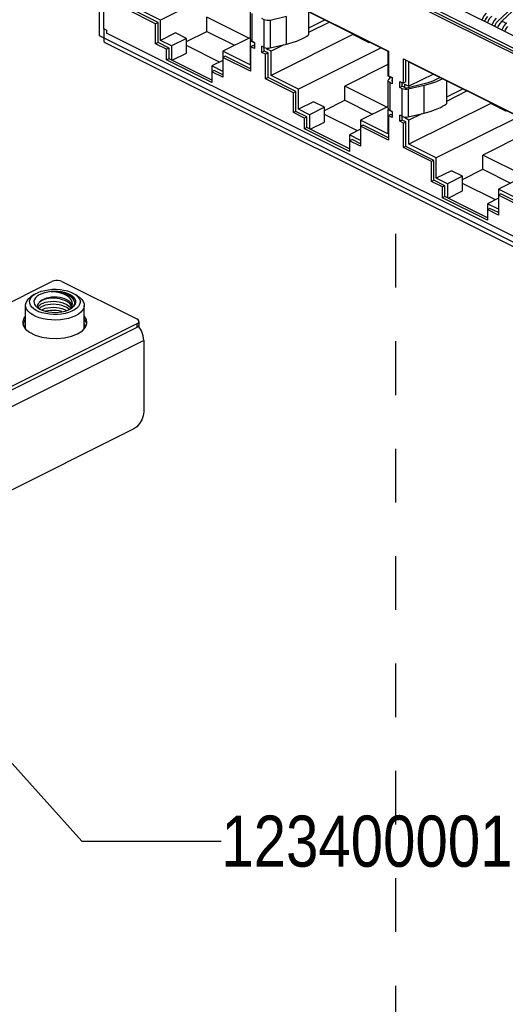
# Paper-space layout '005_EXP_CORICANT_PE_DRAWING_3_3' of a CAD drawing. Header units: millimetres. Extents: x 6 to 413, y 7 to 290.
# Tile 4 of 46: x 211 to 232, y 121 to 164. Entities that reach past the tile are written whole.
import ezdxf

# ---------------------------------------------------------------- set-up
doc = ezdxf.new("R2010")
doc.units = ezdxf.units.MM
doc.header["$LTSCALE"] = 23.1
doc.linetypes.add('DASHED', pattern=[0.2, 0.1, -0.1])
doc.layers.get('0').update_dxf_attribs({"linetype": 'CONTINUOUS'})
for name, color, linetype in [('BKT_MAC_HEATSINK_607_BL434', 7, 'CONTINUOUS'), ('MAIN_PCB_BL436', 7, 'CONTINUOUS'), ('MYLAR_HS_SIAD2_602_BL461', 7, 'CONTINUOUS'), ('RJ45_2X3_BL481', 7, 'CONTINUOUS'), ('STANDOFF_M3X3MM_03_464_BL480', 7, 'CONTINUOUS')]:
    doc.layers.add(name, color=color, linetype=linetype)
doc.styles.get("Standard").update_dxf_attribs({"font": 'txt', "width": 0.85})
doc.dimstyles.get("Standard").update_dxf_attribs({"dimtxt": 2.2, "dimasz": 2.2, "dimexe": 1, "dimexo": 0.5, "dimtad": 1, "dimzin": 0, "dimdsep": 46, "dimtxsty": 'Standard', "dimblk": '_FILLED', "dimblk1": '_FILLED', "dimblk2": '_FILLED', "dimcen": 0.09, "dimadec": 0, "dimazin": 0, "dimtol": 1, "dimtp": 0.01, "dimtm": 0.01, "dimtfac": 1, "dimtofl": 0, "dimtmove": 0, "dimatfit": 3, "dimldrblk": '_FILLED', "dimfxl": 0, "dimtolj": 1, "dimtzin": 0, "dimarcsym": 0})

# ---------------------------------------------------------------- blocks, each defined once
blk = doc.blocks.new('_FILLED')
at = {"color": 0, "linetype": 'ByBlock'}
blk.add_solid([(0, 0), (-1, 0.182), (-1, -0.182)], dxfattribs=at)
blk = doc.blocks.new('MAIN_PCB_BL436', base_point=(234.584, 209.281))
at = {"layer": 'MAIN_PCB_BL436', "color": 7, "linetype": 'Continuous'}
for q in [(214.484, 163.181), (235.337, 152.185)]:
    blk.add_line((214.484, 162.612), q, dxfattribs=at)
blk = doc.blocks.new('MYLAR_HS_SIAD2_602_BL461', base_point=(199.419, 144.009))
at = {"layer": 'MYLAR_HS_SIAD2_602_BL461', "color": 7, "linetype": 'Continuous'}
for p, q in [((182.957, 137.681), (212.231, 152.318)), ((212.656, 152.318), (215.88, 150.706)), ((215.88, 150.493), (186.606, 135.856)), ((210.979, 150.557), (211.001, 150.432)), ((210.994, 150.475), (211.04, 150.604)), ((211.001, 150.432), (211.1, 150.274)), ((211.04, 150.604), (211.099, 150.67)), ((213.619, 150.681), (213.715, 150.529)), ((213.715, 150.529), (213.724, 150.481)), ((215.88, 150.493), (215.88, 150.338)), ((215.968, 150.6), (215.968, 150.444)), ((215.88, 150.338), (186.606, 135.7)), ((213.073, 149.967), (213.334, 150.069)), ((213.334, 150.069), (213.54, 150.2)), ((213.54, 150.2), (213.676, 150.352))]:
    blk.add_line(p, q, dxfattribs=at)
for points in [[(212.656, 152.318), (212.58, 152.345), (212.49, 152.36), (212.397, 152.36), (212.307, 152.345), (212.231, 152.318)], [(211.099, 150.826), (211.041, 150.762), (210.981, 150.599), (210.979, 150.557)], [(213.738, 150.557), (213.716, 150.682), (213.619, 150.838)], [(213.676, 150.352), (213.736, 150.515), (213.738, 150.557)], [(215.968, 150.6), (215.964, 150.623), (215.935, 150.668), (215.88, 150.706)], [(215.88, 150.493), (215.935, 150.531), (215.964, 150.576), (215.968, 150.6)], [(215.968, 150.444), (215.964, 150.42), (215.935, 150.376), (215.88, 150.338)], [(211.1, 150.274), (211.273, 150.131), (211.507, 150.014), (211.793, 149.928), (212.109, 149.878), (212.442, 149.868), (212.769, 149.898), (213.073, 149.967)]]:
    blk.add_lwpolyline(points, dxfattribs=at)
blk = doc.blocks.new('STANDOFF_M3X3MM_03_464_BL480', base_point=(212.359, 151.135))
at = {"layer": 'STANDOFF_M3X3MM_03_464_BL480', "color": 7, "linetype": 'Continuous'}
for p, q in [((211.472, 151.754), (211.33, 151.653)), ((212.198, 151.883), (212.054, 151.864)), ((213.245, 151.754), (213.387, 151.653)), ((211.099, 150.287), (211.099, 151.29)), ((213.068, 151.231), (213.054, 151.274)), ((213.124, 151.221), (213.061, 151.161)), ((213.619, 150.287), (213.619, 151.29)), ((211.815, 150.97), (211.675, 151.019)), ((212.922, 151.089), (213.029, 151.14)), ((213.031, 151.155), (213.01, 151.131)), ((213.029, 151.14), (213.093, 151.181)), ((213.031, 151.155), (213.063, 151.21))]:
    blk.add_line(p, q, dxfattribs=at)
for points in [[(211.121, 151.407), (211.169, 151.498), (211.245, 151.584), (211.33, 151.653)], [(211.274, 151.469), (211.296, 151.553), (211.344, 151.635), (211.418, 151.712), (211.472, 151.754)], [(211.598, 151.681), (211.53, 151.616), (211.483, 151.545), (211.461, 151.472), (211.463, 151.397), (211.489, 151.324)], [(211.472, 151.754), (211.516, 151.783), (211.634, 151.845), (211.769, 151.897), (211.92, 151.937)], [(212.054, 151.864), (211.918, 151.833), (211.795, 151.791), (211.688, 151.74), (211.598, 151.681)], [(213.054, 151.378), (213.013, 151.434), (212.954, 151.487), (212.878, 151.534), (212.788, 151.574), (212.685, 151.605), (212.574, 151.628), (212.456, 151.641), (212.336, 151.644), (212.216, 151.637), (212.101, 151.621), (211.992, 151.594), (211.894, 151.56), (211.809, 151.517), (211.739, 151.468), (211.686, 151.414)], [(211.92, 151.937), (212.08, 151.965), (212.247, 151.981), (212.417, 151.983), (212.586, 151.971), (212.748, 151.947), (212.902, 151.911), (213.043, 151.862), (213.165, 151.804), (213.245, 151.754)], [(213.228, 151.557), (213.178, 151.627), (213.105, 151.692), (213.012, 151.75), (212.901, 151.799), (212.776, 151.839), (212.639, 151.868), (212.494, 151.885), (212.346, 151.89), (212.198, 151.883)], [(212.198, 151.883), (212.345, 151.883), (212.49, 151.87), (212.628, 151.846), (212.761, 151.811), (212.881, 151.765), (212.984, 151.711), (213.071, 151.648), (213.136, 151.579), (213.179, 151.506)], [(213.106, 151.431), (213.074, 151.508), (213.02, 151.583), (212.943, 151.654), (212.852, 151.715), (212.743, 151.768), (212.618, 151.814), (212.487, 151.848), (212.346, 151.871), (212.198, 151.883)], [(213.245, 151.754), (213.269, 151.737), (213.35, 151.662), (213.408, 151.581)], [(213.387, 151.653), (213.425, 151.625), (213.513, 151.542), (213.576, 151.453)], [(211.099, 151.29), (211.099, 151.313), (211.121, 151.407)], [(211.142, 151.127), (211.107, 151.219), (211.099, 151.29)], [(211.31, 151.3), (211.279, 151.384), (211.274, 151.469)], [(211.675, 151.019), (211.552, 151.077), (211.448, 151.144), (211.367, 151.219), (211.31, 151.3)], [(211.489, 151.324), (211.539, 151.254), (211.612, 151.189), (211.624, 151.181)], [(211.642, 151.207), (211.627, 151.26), (211.629, 151.312), (211.649, 151.364), (211.686, 151.414)], [(211.645, 151.206), (211.663, 151.252), (211.706, 151.304), (211.768, 151.351), (211.85, 151.392), (211.946, 151.425), (212.055, 151.449), (212.173, 151.463), (212.297, 151.467), (212.422, 151.46), (212.545, 151.442), (212.664, 151.413), (212.773, 151.374), (212.868, 151.327), (212.948, 151.272), (213.011, 151.21), (213.038, 151.168)], [(212.976, 151.115), (212.948, 151.142), (212.867, 151.197), (212.772, 151.244), (212.663, 151.283), (212.544, 151.312), (212.42, 151.33), (212.295, 151.337), (212.171, 151.333), (212.053, 151.319), (211.945, 151.295), (211.849, 151.262), (211.768, 151.221), (211.706, 151.174), (211.684, 151.148)], [(213.054, 151.274), (213.013, 151.337), (212.953, 151.397), (212.877, 151.451), (212.787, 151.498), (212.685, 151.536), (212.573, 151.566), (212.456, 151.586), (212.336, 151.596), (212.217, 151.596), (212.101, 151.586), (211.992, 151.567), (211.894, 151.539), (211.809, 151.503), (211.739, 151.461), (211.686, 151.414)], [(213.031, 151.155), (213.076, 151.22), (213.105, 151.29), (213.115, 151.36), (213.106, 151.431)], [(213.079, 151.285), (213.075, 151.322), (213.054, 151.378)], [(213.063, 151.21), (213.078, 151.266), (213.079, 151.285)], [(213.408, 151.581), (213.439, 151.497), (213.443, 151.412), (213.421, 151.328), (213.373, 151.246), (213.299, 151.169), (213.202, 151.098), (213.084, 151.036)], [(213.093, 151.181), (213.119, 151.199), (213.188, 151.265), (213.234, 151.335), (213.256, 151.409), (213.255, 151.483), (213.228, 151.557)], [(213.619, 151.29), (213.618, 151.266), (213.597, 151.173), (213.548, 151.082), (213.473, 150.995), (213.372, 150.916), (213.25, 150.844), (213.107, 150.783)], [(213.179, 151.506), (213.198, 151.433), (213.195, 151.36), (213.17, 151.289), (213.124, 151.221)], [(213.576, 151.453), (213.611, 151.36), (213.619, 151.29)], [(211.855, 150.712), (211.688, 150.756), (211.537, 150.812), (211.404, 150.879), (211.292, 150.955), (211.204, 151.038), (211.142, 151.127)], [(211.624, 151.181), (211.705, 151.131), (211.815, 151.082), (211.942, 151.042)], [(211.699, 151.135), (211.679, 151.153), (211.642, 151.207)], [(211.781, 151.097), (211.85, 151.132), (211.946, 151.165), (212.055, 151.189), (212.173, 151.204), (212.297, 151.207), (212.422, 151.2), (212.545, 151.182), (212.664, 151.153), (212.772, 151.114), (212.863, 151.07)], [(212.637, 150.916), (212.47, 150.9), (212.3, 150.898), (212.132, 150.909), (211.969, 150.934), (211.815, 150.97)], [(211.942, 151.042), (212.079, 151.013), (212.224, 150.995), (212.373, 150.99), (212.521, 150.998), (212.664, 151.017)], [(212.674, 151.019), (212.664, 151.023), (212.545, 151.052), (212.421, 151.07), (212.296, 151.077), (212.171, 151.074), (212.053, 151.059), (211.958, 151.038)], [(213.084, 151.036), (212.948, 150.984), (212.798, 150.944), (212.637, 150.916)], [(212.664, 151.017), (212.799, 151.048), (212.922, 151.089)], [(212.775, 150.695), (212.593, 150.671), (212.406, 150.66), (212.218, 150.664), (212.032, 150.681), (211.855, 150.712)], [(213.107, 150.783), (212.947, 150.733), (212.775, 150.695)]]:
    blk.add_lwpolyline(points, dxfattribs=at)
blk = doc.blocks.new('RJ45_2X3_BL481', base_point=(229.998, 167.384))
at = {"layer": 'RJ45_2X3_BL481', "color": 4, "linetype": 'Continuous'}
for p, q in [((214.278, 162.888), (214.278, 176.481)), ((233.837, 153.109), (214.278, 162.888))]:
    blk.add_line(p, q, dxfattribs=at)
at = {"layer": 'RJ45_2X3_BL481', "color": 7, "linetype": 'Continuous'}
for p, q in [((214.467, 163.189), (214.467, 176.192)), ((220.45, 165.334), (216.9, 163.559)), ((221.418, 164.867), (226.698, 162.226)), ((221.652, 164.733), (226.674, 162.222)), ((232.625, 161.837), (227.345, 164.477)), ((232.625, 161.942), (227.45, 164.53)), ((232.601, 162.083), (227.579, 164.594)), ((232.479, 162.685), (228.815, 164.517)), ((232.601, 164.646), (231.385, 163.505)), ((232.674, 164.556), (231.572, 163.523)), ((216.687, 163.404), (215.491, 164.003)), ((216.792, 163.457), (215.596, 164.055)), ((216.9, 163.559), (215.725, 164.146)), ((220.76, 162.734), (220.76, 163.922)), ((223.264, 163.927), (223.264, 162.923)), ((216.9, 162.688), (216.9, 163.559)), ((218.894, 163.075), (218.894, 163.685)), ((220.695, 162.784), (218.894, 163.685)), ((220.827, 163.842), (220.827, 162.654)), ((221.361, 163.575), (221.256, 163.628)), ((221.361, 162.229), (221.361, 163.575)), ((222.309, 163.713), (221.618, 163.552)), ((221.618, 163.552), (221.618, 162.364)), ((222.309, 162.525), (222.309, 163.713)), ((223.977, 163.571), (223.264, 163.215)), ((231.572, 163.523), (231.772, 163.424)), ((214.572, 163.136), (214.467, 163.189)), ((214.572, 163.136), (214.572, 163.007)), ((216.792, 163.457), (216.687, 163.404)), ((216.687, 162.547), (216.687, 163.404)), ((216.792, 162.599), (216.792, 163.457)), ((218.021, 162.639), (218.894, 163.075)), ((218.894, 163.075), (220.085, 162.479)), ((224.16, 163.479), (223.264, 163.031)), ((231.713, 163.142), (231.692, 163.079)), ((233.543, 153.522), (214.572, 163.007)), ((217.547, 163.011), (216.9, 162.688)), ((217.374, 162.451), (216.9, 162.688)), ((218.021, 162.774), (217.374, 162.451)), ((218.021, 162.774), (217.547, 163.011)), ((218.021, 162.141), (218.021, 162.774)), ((220.76, 162.817), (219.573, 162.223)), ((220.778, 162.694), (220.747, 162.678)), ((220.747, 162.678), (220.747, 161.636)), ((220.93, 162.587), (220.747, 162.678)), ((220.761, 162.734), (220.764, 162.715)), ((220.933, 162.601), (220.827, 162.654)), ((225.166, 162.939), (221.652, 161.183)), ((225.166, 162.939), (225.166, 162.977)), ((225.844, 162.6), (225.166, 162.939)), ((216.792, 162.599), (216.687, 162.547)), ((217.161, 162.309), (216.687, 162.547)), ((217.266, 162.362), (216.792, 162.599)), ((217.266, 162.362), (217.161, 162.309)), ((217.161, 161.848), (217.161, 162.309)), ((217.266, 161.9), (217.266, 162.362)), ((217.374, 162.451), (217.374, 161.846)), ((219.437, 161.758), (218.021, 162.466)), ((220.877, 162.471), (220.771, 162.418)), ((220.771, 162.418), (220.771, 161.362)), ((220.933, 162.337), (220.771, 162.418)), ((220.933, 162.443), (220.877, 162.471)), ((220.933, 162.601), (220.933, 162.337)), ((221.256, 162.176), (221.256, 162.44)), ((221.361, 162.387), (221.256, 162.44)), ((221.361, 162.229), (221.256, 162.176)), ((221.523, 162.148), (221.361, 162.229)), ((221.469, 162.317), (221.469, 162.358)), ((221.544, 162.355), (221.469, 162.317)), ((221.652, 162.226), (221.469, 162.317)), ((221.618, 162.364), (222.309, 162.525)), ((222.202, 162.5), (221.652, 162.226)), ((226.377, 162.371), (222.827, 160.596)), ((225.844, 162.637), (225.844, 162.6)), ((225.844, 162.6), (225.882, 162.619)), ((226.698, 162.226), (226.698, 161.17)), ((217.266, 161.9), (217.161, 161.848)), ((219.101, 160.878), (217.161, 161.848)), ((219.098, 160.984), (217.266, 161.9)), ((217.403, 161.832), (218.021, 162.141)), ((219.575, 161.827), (219.098, 161.589)), ((219.573, 162.223), (219.573, 161.96)), ((220.747, 161.636), (219.573, 162.223)), ((219.68, 162.013), (219.575, 161.96)), ((219.575, 161.96), (219.575, 161.103)), ((220.771, 161.362), (219.575, 161.96)), ((220.771, 161.468), (219.68, 162.013)), ((221.418, 162.095), (221.256, 162.176)), ((221.523, 162.148), (221.418, 162.095)), ((221.418, 161.039), (221.418, 162.095)), ((221.523, 161.092), (221.523, 162.148)), ((221.652, 161.183), (221.652, 162.226)), ((226.674, 162.222), (226.674, 161.167)), ((227.345, 161.903), (232.625, 159.263)), ((227.345, 160.847), (227.345, 161.903)), ((227.45, 160.9), (227.45, 161.85)), ((219.098, 161.589), (219.098, 161.34)), ((219.573, 161.352), (219.098, 161.589)), ((219.206, 161.392), (219.101, 161.34)), ((219.575, 161.208), (219.206, 161.392)), ((226.674, 161.648), (224.821, 160.721)), ((227.579, 161.77), (232.601, 159.259)), ((227.579, 160.714), (227.579, 161.77)), ((219.101, 161.34), (219.101, 160.878)), ((219.575, 161.103), (219.101, 161.34)), ((221.523, 161.092), (221.418, 161.039)), ((222.614, 160.441), (221.418, 161.039)), ((222.719, 160.494), (221.523, 161.092)), ((222.827, 160.596), (221.652, 161.183)), ((226.674, 161.167), (226.857, 161.075)), ((226.687, 159.771), (226.687, 160.959)), ((226.698, 161.17), (226.86, 161.09)), ((226.709, 161.007), (226.799, 161.104)), ((226.857, 160.99), (226.844, 160.975)), ((226.844, 160.975), (226.844, 160.943)), ((226.86, 161.09), (226.86, 160.826)), ((228.635, 161.242), (227.579, 160.714)), ((229.191, 160.964), (229.191, 159.959)), ((222.827, 159.725), (222.827, 160.596)), ((224.821, 160.112), (224.821, 160.721)), ((226.622, 159.821), (224.821, 160.721)), ((226.86, 160.826), (226.754, 160.878)), ((226.754, 160.878), (226.754, 159.691)), ((227.183, 160.928), (227.345, 160.847)), ((227.183, 160.664), (227.183, 160.928)), ((227.183, 160.664), (227.288, 160.717)), ((227.288, 160.611), (227.183, 160.664)), ((227.288, 160.717), (227.288, 160.875)), ((227.396, 160.663), (227.288, 160.717)), ((227.288, 159.265), (227.288, 160.611)), ((227.45, 160.9), (227.345, 160.847)), ((227.396, 160.806), (227.579, 160.714)), ((227.396, 160.663), (227.396, 160.806)), ((227.482, 160.656), (228.173, 160.817)), ((228.236, 160.75), (227.545, 160.589)), ((227.545, 160.589), (227.545, 159.401)), ((228.236, 159.562), (228.236, 160.75)), ((229.904, 160.608), (229.191, 160.251)), ((222.719, 160.494), (222.614, 160.441)), ((222.614, 159.583), (222.614, 160.441)), ((222.719, 159.636), (222.719, 160.494)), ((223.948, 159.675), (224.821, 160.112)), ((224.821, 160.112), (226.012, 159.516)), ((230.087, 160.516), (229.191, 160.068)), ((223.474, 160.048), (222.827, 159.725)), ((223.301, 159.487), (222.827, 159.725)), ((223.948, 159.811), (223.301, 159.487)), ((223.948, 159.811), (223.474, 160.048)), ((223.948, 159.177), (223.948, 159.811)), ((226.687, 159.853), (225.5, 159.259)), ((226.705, 159.73), (226.674, 159.715)), ((226.857, 159.623), (226.674, 159.715)), ((226.674, 159.715), (226.674, 158.672)), ((226.687, 159.771), (226.691, 159.751)), ((226.86, 159.638), (226.754, 159.691)), ((231.093, 159.976), (227.579, 158.219)), ((231.093, 159.976), (231.093, 160.013)), ((231.771, 159.637), (231.093, 159.976)), ((222.719, 159.636), (222.614, 159.583)), ((223.088, 159.346), (222.614, 159.583)), ((223.193, 159.399), (222.719, 159.636)), ((223.193, 159.399), (223.088, 159.346)), ((223.088, 158.884), (223.088, 159.346)), ((223.193, 158.937), (223.193, 159.399)), ((223.301, 159.487), (223.301, 158.883)), ((225.364, 158.795), (223.948, 159.503)), ((226.804, 159.508), (226.698, 159.455)), ((226.86, 159.374), (226.698, 159.455)), ((226.698, 159.455), (226.698, 158.399)), ((226.86, 159.479), (226.804, 159.508)), ((226.86, 159.638), (226.86, 159.374)), ((227.288, 159.423), (227.183, 159.476)), ((227.183, 159.212), (227.183, 159.476)), ((227.288, 159.265), (227.183, 159.212)), ((227.45, 159.184), (227.288, 159.265)), ((227.396, 159.354), (227.396, 159.394)), ((227.471, 159.391), (227.396, 159.354)), ((227.579, 159.262), (227.396, 159.354)), ((227.545, 159.401), (228.236, 159.562)), ((228.129, 159.537), (227.579, 159.262)), ((227.579, 158.219), (227.579, 159.262)), ((232.304, 159.407), (228.754, 157.632)), ((223.193, 158.937), (223.088, 158.884)), ((225.028, 157.914), (223.088, 158.884)), ((225.025, 158.021), (223.193, 158.937)), ((223.33, 158.868), (223.948, 159.177)), ((225.502, 158.864), (225.025, 158.625)), ((225.5, 159.259), (225.5, 158.997)), ((226.674, 158.672), (225.5, 159.259)), ((225.607, 159.05), (225.502, 158.997)), ((225.502, 158.997), (225.502, 158.139)), ((226.698, 158.399), (225.502, 158.997)), ((226.698, 158.504), (225.607, 159.05)), ((227.345, 159.131), (227.183, 159.212)), ((227.45, 159.184), (227.345, 159.131)), ((227.345, 158.076), (227.345, 159.131)), ((227.45, 158.128), (227.45, 159.184)), ((225.025, 158.625), (225.025, 158.376)), ((225.5, 158.388), (225.025, 158.625)), ((225.133, 158.429), (225.028, 158.376)), ((225.502, 158.245), (225.133, 158.429)), ((232.601, 158.685), (230.748, 157.758)), ((225.028, 158.376), (225.028, 157.914)), ((225.502, 158.139), (225.028, 158.376)), ((227.45, 158.128), (227.345, 158.076)), ((228.541, 157.477), (227.345, 158.076)), ((228.646, 157.53), (227.45, 158.128)), ((228.754, 157.632), (227.579, 158.219)), ((228.754, 156.761), (228.754, 157.632)), ((232.549, 156.857), (230.748, 157.758)), ((230.748, 157.148), (230.748, 157.758)), ((228.646, 157.53), (228.541, 157.477)), ((228.541, 156.62), (228.541, 157.477)), ((228.646, 156.672), (228.646, 157.53)), ((229.875, 156.712), (230.748, 157.148)), ((230.748, 157.148), (231.939, 156.552)), ((229.401, 157.084), (228.754, 156.761)), ((229.228, 156.524), (228.754, 156.761)), ((229.875, 156.847), (229.228, 156.524)), ((229.875, 156.847), (229.401, 157.084)), ((229.875, 156.214), (229.875, 156.847)), ((232.614, 156.89), (231.427, 156.296)), ((228.646, 156.672), (228.541, 156.62)), ((229.015, 156.383), (228.541, 156.62)), ((229.12, 156.435), (228.646, 156.672)), ((229.12, 156.435), (229.015, 156.383)), ((229.015, 155.921), (229.015, 156.383)), ((229.12, 155.973), (229.12, 156.435)), ((229.228, 156.524), (229.228, 155.919)), ((231.291, 155.831), (229.875, 156.539)), ((232.601, 155.709), (231.427, 156.296)), ((231.427, 156.296), (231.427, 156.033)), ((229.12, 155.973), (229.015, 155.921)), ((230.955, 154.951), (229.015, 155.921)), ((230.952, 155.057), (229.12, 155.973)), ((229.257, 155.905), (229.875, 156.214)), ((231.427, 155.899), (230.952, 155.662)), ((231.534, 156.086), (231.429, 156.033)), ((232.625, 155.435), (231.429, 156.033)), ((231.429, 156.033), (231.429, 155.176)), ((232.625, 155.541), (231.534, 156.086)), ((231.427, 155.425), (230.952, 155.662)), ((230.952, 155.662), (230.952, 155.413)), ((231.06, 155.465), (230.955, 155.413)), ((231.429, 155.281), (231.06, 155.465)), ((231.429, 155.176), (230.955, 155.413)), ((230.955, 155.413), (230.955, 154.951))]:
    blk.add_line(p, q, dxfattribs=at)
for points in [[(221.618, 163.552), (221.551, 163.542), (221.483, 163.543), (221.418, 163.554), (221.361, 163.575)], [(230.724, 163.563), (230.741, 163.614), (230.815, 163.745), (230.909, 163.855)], [(230.954, 163.721), (230.896, 163.653), (230.851, 163.573), (230.83, 163.51)], [(231.141, 163.739), (231.047, 163.629), (230.973, 163.498), (230.956, 163.447)], [(231.155, 163.347), (231.172, 163.398), (231.246, 163.529), (231.341, 163.639)], [(231.385, 163.505), (231.327, 163.438), (231.282, 163.357), (231.261, 163.294)], [(231.572, 163.523), (231.478, 163.413), (231.404, 163.282), (231.387, 163.232)], [(231.586, 163.132), (231.603, 163.183), (231.677, 163.313), (231.772, 163.424)], [(231.816, 163.29), (231.758, 163.222), (231.713, 163.142)], [(220.764, 162.715), (220.786, 162.682), (220.827, 162.654)], [(222.309, 162.525), (222.558, 162.592), (222.79, 162.674), (223.002, 162.768)], [(223.002, 162.768), (223.095, 162.817), (223.183, 162.869), (223.264, 162.923)], [(221.361, 162.387), (221.418, 162.366), (221.483, 162.355), (221.551, 162.355), (221.618, 162.364)], [(226.687, 160.959), (226.689, 160.973), (226.709, 161.007)], [(226.754, 160.878), (226.713, 160.906), (226.691, 160.939), (226.687, 160.959)], [(226.844, 160.975), (226.837, 160.96), (226.837, 160.959)], [(226.837, 160.959), (226.842, 160.945), (226.858, 160.932)], [(228.173, 160.817), (228.407, 160.88), (228.625, 160.957), (228.823, 161.045)], [(228.929, 160.992), (228.717, 160.898), (228.485, 160.817), (228.236, 160.75)], [(228.823, 161.045), (228.911, 161.091), (228.923, 161.098)], [(229.029, 161.045), (229.022, 161.041), (228.929, 160.992)], [(227.545, 160.589), (227.478, 160.579), (227.41, 160.58), (227.344, 160.591), (227.288, 160.611)], [(227.396, 160.663), (227.422, 160.655), (227.452, 160.653), (227.482, 160.656)], [(226.691, 159.751), (226.713, 159.719), (226.754, 159.691)], [(228.236, 159.562), (228.485, 159.629), (228.717, 159.71), (228.929, 159.804)], [(228.929, 159.804), (229.022, 159.854), (229.109, 159.905), (229.191, 159.959)], [(227.288, 159.423), (227.344, 159.403), (227.41, 159.392), (227.478, 159.391), (227.545, 159.401)]]:
    blk.add_lwpolyline(points, dxfattribs=at)
blk = doc.blocks.new('BKT_MAC_HEATSINK_607_BL434', base_point=(201.171, 144.864))
at = {"layer": 'BKT_MAC_HEATSINK_607_BL434', "color": 7, "linetype": 'Continuous'}
for p, q in [((211.069, 150.401), (211.099, 150.515)), ((211.099, 150.287), (211.069, 150.401)), ((213.619, 150.515), (213.649, 150.401)), ((213.649, 150.401), (213.619, 150.288)), ((215.967, 150.387), (215.953, 150.403)), ((216.177, 149.778), (186.479, 134.928)), ((216.177, 149.778), (216.177, 146.712)), ((215.753, 145.98), (186.903, 131.555))]:
    blk.add_line(p, q, dxfattribs=at)
for points in [[(216.177, 149.778), (216.152, 149.984), (216.08, 150.193), (215.967, 150.387)], [(216.177, 146.712), (216.156, 146.54), (216.096, 146.366), (216.002, 146.204), (215.884, 146.072), (215.753, 145.98)]]:
    blk.add_lwpolyline(points, dxfattribs=at)
at = {"layer": 'BKT_MAC_HEATSINK_607_BL434', "color": 2, "linetype": 'Continuous', "width": 0.85}
blk.add_text('123400001940H', height=2.2, dxfattribs=at).set_placement((219.513, 127.143))
at = {"layer": 'BKT_MAC_HEATSINK_607_BL434', "color": 2, "linetype": 'Continuous'}
blk.add_leader([(201.981, 141.076), (213.513, 128.243), (219.513, 128.243)], dimstyle='Standard', override={"dimtad": 0, "dimldrblk": 'DOT'}, dxfattribs=at)

psp = doc.layouts.new('005_EXP_CORICANT_PE_DRAWING_3_3')

# ---------------------------------------------------------------- linework, layer by layer
at = {"color": 4, "linetype": 'DASHED'}
psp.add_line((227.019, 82.755), (227.019, 156.344), dxfattribs=at)

# ---------------------------------------------------------------- block references
at = {"layer": 'BKT_MAC_HEATSINK_607_BL434'}
psp.add_blockref('BKT_MAC_HEATSINK_607_BL434', (201.171, 144.864), dxfattribs=at)
at = {"layer": 'MAIN_PCB_BL436'}
psp.add_blockref('MAIN_PCB_BL436', (234.584, 209.281), dxfattribs=at)
at = {"layer": 'MYLAR_HS_SIAD2_602_BL461'}
psp.add_blockref('MYLAR_HS_SIAD2_602_BL461', (199.419, 144.009), dxfattribs=at)
at = {"layer": 'RJ45_2X3_BL481'}
psp.add_blockref('RJ45_2X3_BL481', (229.998, 167.384), dxfattribs=at)
at = {"layer": 'STANDOFF_M3X3MM_03_464_BL480'}
psp.add_blockref('STANDOFF_M3X3MM_03_464_BL480', (212.359, 151.135), dxfattribs=at)

doc.saveas('drawing.dxf')
